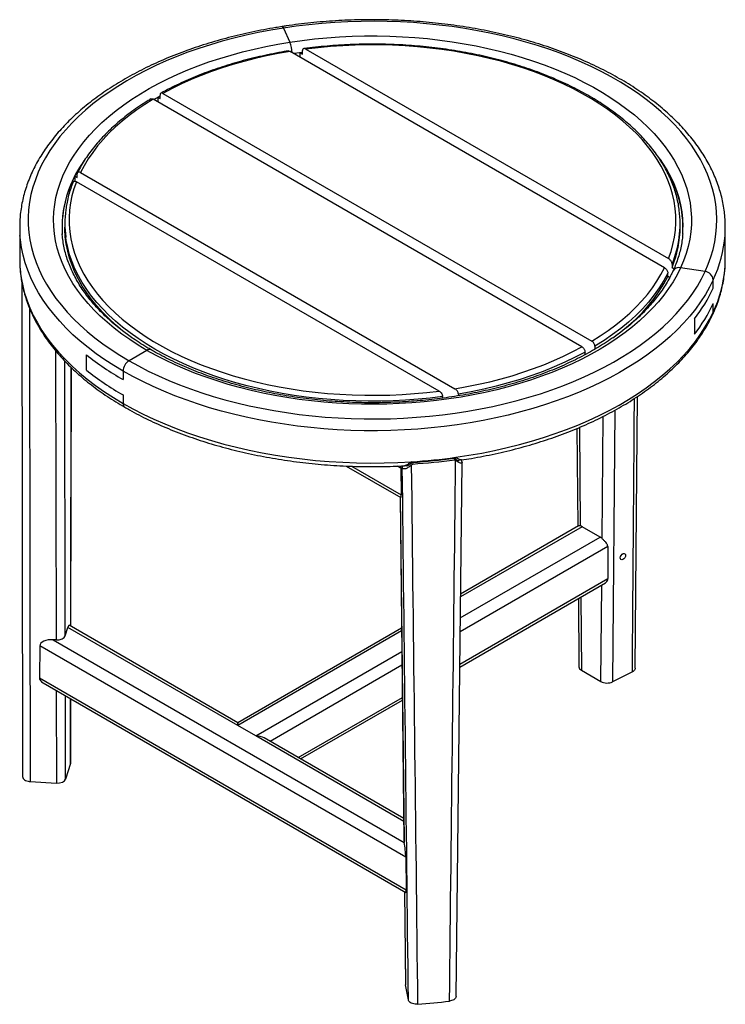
# Model space of a CAD drawing. Header units: millimetres. Extents: x 279 to 1773, y 118 to 1743.
# Tile 2 of 6: x 1204 to 1704, y 118 to 816. Entities that reach past the tile are written whole.
import ezdxf

# ---------------------------------------------------------------- set-up
doc = ezdxf.new("R2010")
doc.units = ezdxf.units.MM

msp = doc.modelspace()

# ---------------------------------------------------------------- linework, layer by layer
at = {"color": 7, "linetype": 'Continuous', "lineweight": 25}
for p, q in [((1391.24, 809.76), (1395.9, 799.73)), ((1661.3, 639.98), (1395.97, 793.15)), ((1403.09, 792.31), (1404.75, 792.53)), ((1403.09, 789.04), (1403.09, 792.31)), ((1403.09, 792.31), (1404.75, 791.35)), ((1404.75, 791.35), (1404.75, 793.8)), ((1407.26, 794.8), (1664.16, 646.49)), ((1303.82, 761.4), (1302.4, 760.63)), ((1302.4, 760.63), (1302.4, 757.36)), ((1302.4, 760.63), (1303.82, 759.81)), ((1303.82, 759.81), (1303.82, 762.26)), ((1305.94, 763.49), (1609.91, 588)), ((1602.84, 583.92), (1298.87, 759.4)), ((1243.44, 704.86), (1243.44, 701.27)), ((1243.44, 704.86), (1245.06, 703.93)), ((1245.06, 703.93), (1245.06, 706.38)), ((1247.48, 707.43), (1512.81, 554.26)), ((1241.26, 697.96), (1240.46, 698.42)), ((1501.53, 552.61), (1244.62, 700.91)), ((1236.39, 671.25), (1236.39, 668.8)), ((1672.39, 668.8), (1672.39, 671.25)), ((1204.39, 668.8), (1204.39, 645.94)), ((1704.39, 645.94), (1704.39, 668.8)), ((1666.67, 642.6), (1666.67, 640.15)), ((1663.73, 633.68), (1663.73, 636.13)), ((1666.67, 640.15), (1668.03, 639.36)), ((1690.08, 637.25), (1672.69, 639.94)), ((1205.99, 629.29), (1206.47, 279.05)), ((1664.92, 632.99), (1663.73, 633.68)), ((1695.87, 625.46), (1695.87, 631.45)), ((1695.87, 608.59), (1695.87, 614.58)), ((1682.46, 603.71), (1682.46, 592.82)), ((1294.59, 581.45), (1281.86, 574.1)), ((1604.97, 578.32), (1604.97, 580.25)), ((1612.04, 584.33), (1612.04, 582.25)), ((1251.68, 567.46), (1251.68, 578.35)), ((1240.6, 386), (1240.96, 569.21)), ((1277.62, 566.75), (1277.62, 560.77)), ((1277.62, 549.88), (1277.62, 543.89)), ((1504.03, 547.59), (1504.03, 548.71)), ((1515.24, 550.41), (1515.24, 549.24)), ((1640.59, 356.31), (1642.07, 548.69)), ((1599.28, 526.12), (1599.84, 456.76)), ((1512.63, 503.96), (1512.15, 505.08)), ((1515.87, 503.52), (1515.88, 504.28)), ((1517.68, 502.68), (1517.17, 503.86)), ((1435.83, 499.5), (1474.46, 477.21)), ((1474.46, 498.01), (1474.7, 479.09)), ((1475.32, 499.61), (1475.53, 498.45)), ((1482.66, 502.07), (1482.86, 500.93)), ((1513.63, 123.65), (1517.85, 501.88)), ((1473.93, 477.51), (1476.69, 234.32)), ((1600.29, 457.02), (1516.81, 408.83)), ((1615.69, 449.19), (1602.96, 456.53)), ((1516.23, 357.08), (1619.51, 416.7)), ((1600.26, 405.59), (1600.65, 357.22)), ((1236.71, 379.15), (1238.54, 385.16)), ((1358.93, 317.69), (1239.44, 386.67)), ((1474.99, 384.68), (1358.93, 317.69)), ((1218.66, 372.14), (1218.37, 349.45)), ((1230.18, 376.31), (1228.21, 376.43)), ((1602.41, 354.78), (1616.24, 346.8)), ((1638.52, 353.71), (1624.42, 346.63)), ((1221.1, 345.84), (1478.04, 197.52)), ((1240.4, 289.47), (1240.49, 334.65)), ((1403.46, 291.98), (1475.57, 333.6)), ((1371.66, 308.31), (1358.93, 315.66)), ((1476.52, 249.81), (1377.66, 306.88)), ((1240.31, 288.88), (1236.92, 277.75)), ((1211.8, 276.04), (1230.38, 274.91)), ((1476.73, 233.98), (1476.93, 232.84)), ((1477.99, 222.44), (1478.28, 199.4)), ((1477.1, 198.05), (1477.85, 132.37)), ((1479.83, 121.3), (1477.88, 132.03))]:
    msp.add_line(p, q, dxfattribs=at)
at = {"color": 8, "linetype": 'Continuous', "lineweight": 25}
for p, q in [((1404.75, 792.53), (1398.57, 791.65)), ((1303.82, 761.4), (1299.54, 759.02)), ((1229.76, 581.26), (1230.18, 376.31)), ((1236.71, 379.15), (1236.32, 573.87)), ((1240.87, 569.3), (1240.51, 386.05)), ((1625.99, 538.95), (1624.42, 346.63)), ((1617.07, 448.12), (1617.78, 534.58)), ((1601.01, 526.85), (1601.58, 457.06)), ((1481.88, 501.39), (1481.87, 502.37)), ((1512.87, 505.63), (1512.86, 504.57)), ((1439.6, 499.36), (1474.7, 479.09)), ((1474.46, 498.01), (1471.95, 499.46)), ((1473.96, 477.49), (1476.73, 233.98)), ((1602.96, 456.53), (1516.79, 406.79)), ((1516.62, 392), (1615.69, 449.19)), ((1621.08, 442.5), (1516.51, 382.13)), ((1516.25, 359.12), (1621.26, 419.74)), ((1616.24, 346.8), (1616.8, 415.14)), ((1601.99, 406.59), (1602.41, 354.78)), ((1358.93, 315.66), (1238.54, 385.16)), ((1475.01, 382.67), (1358.93, 315.66)), ((1477.99, 222.44), (1218.66, 372.14)), ((1228.21, 376.43), (1476.93, 232.84)), ((1371.66, 308.31), (1475.18, 368.07)), ((1475.29, 358.33), (1381.9, 304.43)), ((1218.37, 349.45), (1478.28, 199.4)), ((1230.25, 340.56), (1230.38, 274.91)), ((1236.92, 277.75), (1236.8, 336.78)), ((1401.71, 292.99), (1475.54, 335.62)), ((1240.4, 334.7), (1240.31, 288.88)), ((1476.54, 247.77), (1371.66, 308.31)), ((1477.13, 198.04), (1477.88, 132.03))]:
    msp.add_line(p, q, dxfattribs=at)
at = {"color": 7, "linetype": 'Continuous', "lineweight": 25, "flags": 128}
for points in [[(1391.24, 809.76), (1382.31, 808.28), (1373.49, 806.59), (1364.79, 804.72), (1356.21, 802.66), (1347.78, 800.4), (1339.5, 797.97), (1331.39, 795.35), (1323.45, 792.56), (1315.71, 789.6), (1308.17, 786.47), (1300.84, 783.17), (1293.73, 779.72), (1286.86, 776.11), (1280.22, 772.35), (1273.84, 768.45), (1267.73, 764.42), (1261.88, 760.25), (1256.31, 755.95), (1251.03, 751.54), (1246.05, 747.02), (1241.36, 742.38), (1236.99, 737.65), (1232.93, 732.83), (1229.19, 727.92), (1225.78, 722.93), (1222.7, 717.87), (1219.95, 712.74), (1217.55, 707.56), (1215.49, 702.33), (1213.77, 697.06), (1212.4, 691.76), (1211.39, 686.43), (1210.73, 681.08), (1210.42, 675.72), (1210.46, 670.35), (1210.86, 664.99), (1211.61, 659.65), (1212.71, 654.32), (1214.17, 649.02), (1215.97, 643.76), (1218.12, 638.54), (1220.61, 633.38), (1223.43, 628.27), (1226.6, 623.22), (1230.09, 618.26), (1233.91, 613.37), (1238.05, 608.56), (1242.5, 603.86), (1247.26, 599.25), (1252.32, 594.75), (1257.68, 590.37), (1263.32, 586.11), (1269.23, 581.97), (1275.41, 577.97), (1281.86, 574.1)], [(1391.24, 809.76), (1390.94, 810.32), (1390.65, 810.67), (1390.38, 810.8), (1390.32, 810.79)], [(1390.32, 810.79), (1390.38, 810.8), (1390.65, 810.67), (1390.94, 810.32), (1391.24, 809.76)], [(1690.08, 637.25), (1692.31, 642.45), (1694.2, 647.71), (1695.74, 652.99), (1696.93, 658.31), (1697.77, 663.66), (1698.26, 669.01), (1698.39, 674.37), (1698.17, 679.74), (1697.59, 685.09), (1696.67, 690.43), (1695.39, 695.74), (1693.76, 701.02), (1691.79, 706.26), (1689.47, 711.45), (1686.81, 716.59), (1683.81, 721.67), (1680.48, 726.68), (1676.82, 731.61), (1672.84, 736.45), (1668.55, 741.21), (1663.94, 745.87), (1659.03, 750.42), (1653.82, 754.86), (1648.32, 759.19), (1642.55, 763.39), (1636.49, 767.46), (1630.18, 771.39), (1623.61, 775.18), (1616.8, 778.83), (1609.74, 782.32), (1602.47, 785.66), (1594.98, 788.83), (1587.28, 791.84), (1579.4, 794.67), (1571.33, 797.33), (1563.09, 799.81), (1554.7, 802.11), (1546.16, 804.22), (1537.48, 806.14), (1528.69, 807.87), (1519.78, 809.41), (1510.79, 810.75), (1501.71, 811.89), (1492.56, 812.83), (1483.36, 813.57), (1474.12, 814.1), (1464.84, 814.43), (1455.55, 814.56), (1446.26, 814.48), (1436.99, 814.2), (1427.73, 813.72), (1418.52, 813.03), (1409.36, 812.14), (1400.26, 811.05), (1391.24, 809.76)], [(1395.9, 799.73), (1404.57, 800.96), (1413.32, 802), (1422.13, 802.83), (1430.99, 803.47), (1439.89, 803.9), (1448.81, 804.13), (1457.74, 804.16), (1466.67, 803.98), (1475.57, 803.6), (1484.44, 803.01), (1493.27, 802.23), (1502.04, 801.24), (1510.73, 800.05), (1519.33, 798.67), (1527.83, 797.09), (1536.22, 795.32), (1544.48, 793.36), (1552.59, 791.21), (1560.56, 788.88), (1568.36, 786.37), (1575.98, 783.68), (1583.41, 780.82), (1590.64, 777.8), (1597.66, 774.61), (1604.45, 771.26), (1611.01, 767.76), (1617.32, 764.12), (1623.38, 760.33), (1629.18, 756.41), (1634.7, 752.36), (1639.95, 748.18), (1644.9, 743.89), (1649.55, 739.49), (1653.9, 734.99), (1657.94, 730.39), (1661.66, 725.71), (1665.06, 720.94), (1668.13, 716.1), (1670.86, 711.19), (1673.26, 706.22), (1675.31, 701.21), (1677.02, 696.15), (1678.39, 691.05), (1679.4, 685.93), (1680.06, 680.79), (1680.37, 675.64), (1680.32, 670.48), (1679.93, 665.33), (1679.18, 660.19), (1678.08, 655.08), (1676.63, 649.99), (1674.83, 644.94), (1672.69, 639.94)], [(1294.59, 581.45), (1288.4, 585.17), (1282.47, 589.02), (1276.81, 593.01), (1271.42, 597.12), (1266.33, 601.35), (1261.52, 605.7), (1257.02, 610.15), (1252.82, 614.7), (1248.94, 619.35), (1245.38, 624.07), (1242.15, 628.88), (1239.25, 633.76), (1236.68, 638.69), (1234.46, 643.69), (1232.57, 648.73), (1231.04, 653.8), (1229.85, 658.91), (1229.01, 664.05), (1228.53, 669.19), (1228.4, 674.35), (1228.62, 679.5), (1229.19, 684.65), (1230.11, 689.77), (1231.39, 694.88), (1233.01, 699.95), (1234.98, 704.97), (1237.29, 709.95), (1239.94, 714.88), (1242.93, 719.74), (1246.24, 724.52), (1249.88, 729.23), (1253.84, 733.85), (1258.11, 738.38), (1262.69, 742.8), (1267.57, 747.12), (1272.74, 751.33), (1278.2, 755.41), (1283.93, 759.36), (1289.92, 763.18), (1296.17, 766.86), (1302.67, 770.4), (1309.41, 773.79), (1316.37, 777.01), (1323.55, 780.08), (1330.93, 782.98), (1338.5, 785.71), (1346.26, 788.27), (1354.18, 790.64), (1362.27, 792.84), (1370.49, 794.85), (1378.85, 796.67), (1387.32, 798.29), (1395.9, 799.73)], [(1664.16, 646.49), (1665.92, 651.49), (1667.32, 656.52), (1668.37, 661.59), (1669.05, 666.67), (1669.37, 671.76), (1669.32, 676.86), (1668.92, 681.95), (1668.15, 687.03), (1667.02, 692.09), (1665.53, 697.12), (1663.69, 702.1), (1661.49, 707.04), (1658.95, 711.92), (1656.06, 716.74), (1652.82, 721.48), (1649.26, 726.15), (1645.36, 730.72), (1641.15, 735.2), (1636.61, 739.58), (1631.77, 743.84), (1626.63, 747.99), (1621.2, 752.01), (1615.49, 755.9), (1609.51, 759.65), (1603.27, 763.25), (1596.77, 766.71), (1590.03, 770), (1583.07, 773.14), (1575.89, 776.1), (1568.5, 778.9), (1560.92, 781.51), (1553.16, 783.95), (1545.24, 786.2), (1537.16, 788.26), (1528.94, 790.12), (1520.59, 791.79), (1512.14, 793.26), (1503.58, 794.53), (1494.95, 795.59), (1486.24, 796.45), (1477.48, 797.1), (1468.68, 797.55), (1459.86, 797.78), (1451.03, 797.81), (1442.21, 797.62), (1433.4, 797.23), (1424.63, 796.63), (1415.91, 795.82), (1407.26, 794.8)], [(1395.97, 793.15), (1387.63, 791.68), (1379.39, 790.02), (1371.28, 788.17), (1363.3, 786.13), (1355.48, 783.9), (1347.81, 781.5), (1340.33, 778.91), (1333.03, 776.15), (1325.93, 773.23), (1319.04, 770.14), (1312.37, 766.89), (1305.94, 763.49)], [(1298.87, 759.4), (1292.98, 755.69), (1287.35, 751.84), (1281.99, 747.87), (1276.92, 743.77), (1272.15, 739.55), (1267.67, 735.23), (1263.5, 730.81), (1259.64, 726.29), (1256.11, 721.68), (1252.9, 717), (1250.02, 712.25), (1247.48, 707.43)], [(1658.15, 716.7), (1659.89, 714.15), (1662.87, 709.37), (1665.52, 704.52), (1667.82, 699.61), (1669.79, 694.65), (1671.41, 689.66), (1672.68, 684.63), (1673.6, 679.57), (1674.17, 674.5), (1674.39, 669.42), (1674.39, 668.8)], [(1244.62, 700.91), (1242.86, 695.92), (1241.46, 690.88), (1240.42, 685.82), (1239.74, 680.74), (1239.42, 675.64), (1239.46, 670.55), (1239.87, 665.45), (1240.64, 660.37), (1241.76, 655.32), (1243.25, 650.29), (1245.1, 645.31), (1247.29, 640.37), (1249.84, 635.49), (1252.73, 630.67), (1255.96, 625.93), (1259.53, 621.26), (1263.42, 616.69), (1267.64, 612.21), (1272.17, 607.83), (1277.01, 603.57), (1282.15, 599.42), (1287.58, 595.4), (1293.29, 591.51), (1299.27, 587.76), (1305.52, 584.16), (1312.01, 580.7), (1318.75, 577.41), (1325.72, 574.27), (1332.9, 571.3), (1340.28, 568.51), (1347.86, 565.89), (1355.62, 563.46), (1363.55, 561.21), (1371.63, 559.15), (1379.85, 557.29), (1388.19, 555.62), (1396.65, 554.15), (1405.2, 552.88), (1413.84, 551.81), (1422.54, 550.96), (1431.3, 550.3), (1440.1, 549.86), (1448.92, 549.63), (1457.75, 549.6), (1466.58, 549.79), (1475.38, 550.18), (1484.15, 550.78), (1492.87, 551.59), (1501.53, 552.61)], [(1283.86, 590.4), (1282.65, 591.29), (1277.34, 595.38), (1272.33, 599.59), (1267.61, 603.91), (1263.2, 608.34), (1259.11, 612.87), (1255.34, 617.49), (1251.89, 622.2), (1248.78, 626.98), (1246.01, 631.84), (1243.58, 636.75), (1241.5, 641.72), (1239.77, 646.73), (1238.4, 651.78), (1237.38, 656.85), (1236.72, 661.95), (1236.41, 667.05), (1236.39, 668.8)], [(1204.39, 645.94), (1204.4, 645.04), (1204.61, 639.98)], [(1704.18, 639.97), (1704.24, 640.91), (1704.39, 645.94)], [(1281.86, 574.1), (1288.55, 570.38), (1295.49, 566.81), (1302.65, 563.4), (1310.03, 560.14), (1317.63, 557.05), (1325.42, 554.13), (1333.4, 551.38), (1341.55, 548.81), (1349.87, 546.42), (1358.34, 544.22), (1366.95, 542.2), (1375.69, 540.38), (1384.54, 538.74), (1393.49, 537.3), (1402.53, 536.06), (1411.64, 535.02), (1420.82, 534.19), (1430.04, 533.55), (1439.3, 533.12), (1448.59, 532.89), (1457.88, 532.86), (1467.16, 533.04), (1476.43, 533.42), (1485.66, 534.01), (1494.85, 534.8), (1503.99, 535.79), (1513.05, 536.98), (1522.02, 538.36), (1530.9, 539.95), (1539.66, 541.73), (1548.3, 543.7), (1556.81, 545.85), (1565.17, 548.2), (1573.36, 550.72), (1581.39, 553.43), (1589.23, 556.31), (1596.87, 559.35), (1604.31, 562.57), (1611.53, 565.94), (1618.52, 569.48), (1625.28, 573.16), (1631.78, 576.99), (1638.03, 580.96), (1644.02, 585.06), (1649.72, 589.29), (1655.15, 593.64), (1660.28, 598.12), (1665.12, 602.69), (1669.65, 607.38), (1673.87, 612.16), (1677.77, 617.02), (1681.34, 621.98), (1684.59, 627), (1687.5, 632.09), (1690.08, 637.25)], [(1672.69, 639.94), (1670.21, 634.98), (1667.39, 630.09), (1664.24, 625.27), (1660.76, 620.52), (1656.96, 615.86), (1652.84, 611.28), (1648.42, 606.8), (1643.69, 602.43), (1638.66, 598.17), (1633.35, 594.03), (1627.76, 590.01), (1621.89, 586.12), (1615.77, 582.37), (1609.39, 578.76), (1602.77, 575.3), (1595.92, 571.99), (1588.85, 568.84), (1581.57, 565.86), (1574.09, 563.04), (1566.42, 560.4), (1558.58, 557.93), (1550.58, 555.64), (1542.42, 553.54), (1534.13, 551.63), (1525.71, 549.9), (1517.19, 548.37), (1508.56, 547.04), (1499.85, 545.9), (1491.07, 544.97), (1482.23, 544.23), (1473.35, 543.7), (1464.44, 543.37), (1455.51, 543.24), (1446.58, 543.31), (1437.66, 543.59), (1428.77, 544.08), (1419.92, 544.76), (1411.12, 545.65), (1402.39, 546.74), (1393.75, 548.02), (1385.19, 549.5), (1376.75, 551.18), (1368.42, 553.05), (1360.23, 555.1), (1352.19, 557.34), (1344.3, 559.76), (1336.59, 562.36), (1329.07, 565.14), (1321.73, 568.08), (1314.61, 571.19), (1307.7, 574.45), (1301.02, 577.88), (1294.59, 581.45)], [(1609.91, 588), (1615.81, 591.72), (1621.44, 595.57), (1626.79, 599.54), (1631.86, 603.64), (1636.64, 607.85), (1641.12, 612.18), (1645.29, 616.6), (1649.14, 621.12), (1652.68, 625.72), (1655.89, 630.41), (1658.76, 635.16), (1661.3, 639.98)], [(1663.73, 636.13), (1660.88, 630.9), (1657.63, 625.74), (1654.01, 620.67), (1650, 615.69), (1645.62, 610.82), (1640.87, 606.07), (1635.77, 601.44), (1630.33, 596.94), (1624.55, 592.59), (1618.45, 588.38), (1612.04, 584.33)], [(1695.87, 631.45), (1693.24, 626.17), (1690.25, 620.95), (1686.92, 615.8), (1683.26, 610.73), (1679.26, 605.74), (1674.94, 600.85), (1670.3, 596.05), (1665.35, 591.36), (1660.09, 586.78), (1654.53, 582.32), (1648.68, 577.98), (1642.55, 573.78), (1636.14, 569.71), (1629.48, 565.79), (1622.56, 562.01), (1615.39, 558.4), (1607.99, 554.94), (1600.37, 551.64), (1592.54, 548.52), (1584.51, 545.57), (1576.29, 542.8), (1567.89, 540.21), (1559.33, 537.81), (1550.61, 535.6), (1541.76, 533.58), (1532.78, 531.76), (1523.68, 530.14), (1514.49, 528.71), (1505.21, 527.5), (1495.85, 526.48), (1486.43, 525.67), (1476.97, 525.07), (1467.48, 524.68), (1457.96, 524.5), (1448.44, 524.52), (1438.93, 524.76), (1429.44, 525.2), (1419.99, 525.86), (1410.59, 526.72), (1401.25, 527.78), (1391.99, 529.05), (1382.82, 530.52), (1373.75, 532.2), (1364.8, 534.07), (1355.98, 536.14), (1347.3, 538.39), (1338.78, 540.84), (1330.42, 543.48), (1322.25, 546.29), (1314.27, 549.28), (1306.48, 552.45), (1298.92, 555.79), (1291.58, 559.28), (1284.47, 562.94), (1277.62, 566.75)], [(1624.63, 590.19), (1630.33, 594.49), (1635.77, 598.99), (1640.87, 603.62), (1645.62, 608.37), (1650, 613.24), (1654.01, 618.22), (1657.63, 623.29), (1660.88, 628.45), (1663.73, 633.68)], [(1513.45, 505.7), (1522.69, 507.11), (1531.83, 508.72), (1540.86, 510.53), (1549.76, 512.53), (1558.53, 514.74), (1567.14, 517.13), (1575.58, 519.71), (1583.85, 522.48), (1591.93, 525.43), (1599.81, 528.55), (1607.48, 531.84), (1614.92, 535.3), (1622.13, 538.93), (1629.09, 542.71), (1635.8, 546.64), (1642.25, 550.71), (1648.41, 554.93), (1654.3, 559.28), (1659.89, 563.75), (1665.18, 568.34), (1670.17, 573.05), (1674.83, 577.87), (1679.18, 582.78), (1683.2, 587.79), (1686.88, 592.88), (1690.23, 598.05), (1693.22, 603.29), (1695.87, 608.59)], [(1695.87, 608.59), (1695.76, 607.65), (1695.52, 606.96)], [(1695.52, 606.96), (1695.76, 607.65), (1695.87, 608.59)], [(1512.81, 554.26), (1521.16, 555.72), (1529.39, 557.38), (1537.51, 559.24), (1545.48, 561.28), (1553.31, 563.5), (1560.97, 565.91), (1568.46, 568.5), (1575.76, 571.25), (1582.86, 574.18), (1589.75, 577.27), (1596.41, 580.52), (1602.84, 583.92)], [(1604.97, 580.25), (1597.95, 576.55), (1590.66, 573.02), (1583.12, 569.69), (1575.33, 566.55), (1567.31, 563.6), (1559.07, 560.86), (1550.64, 558.33), (1542.02, 556.02), (1533.24, 553.92), (1524.3, 552.05), (1515.24, 550.41)], [(1277.62, 543.89), (1284.64, 539.99), (1291.91, 536.26), (1299.44, 532.68), (1307.2, 529.29), (1315.18, 526.06), (1323.38, 523.02), (1331.77, 520.17), (1340.35, 517.51), (1349.11, 515.04), (1358.02, 512.77), (1367.08, 510.71), (1376.27, 508.85), (1385.58, 507.19), (1395, 505.75), (1404.5, 504.52), (1414.08, 503.51), (1423.73, 502.71), (1433.41, 502.13), (1443.14, 501.77), (1452.87, 501.62), (1462.61, 501.7), (1472.34, 501.99), (1482.04, 502.5)], [(1358.93, 315.66), (1358.93, 316.52), (1358.93, 317.16), (1358.93, 317.55), (1358.93, 317.69)], [(1358.93, 317.69), (1358.93, 317.55), (1358.93, 317.16), (1358.93, 316.52), (1358.93, 315.66)]]:
    msp.add_lwpolyline(points, dxfattribs=at)
at = {"color": 8, "linetype": 'Continuous', "lineweight": 25, "flags": 128}
for points in [[(1277.62, 566.75), (1271.01, 570.71), (1264.68, 574.81), (1258.62, 579.05), (1252.84, 583.42), (1247.35, 587.91), (1242.17, 592.52), (1237.29, 597.24), (1232.73, 602.06), (1228.49, 606.98), (1224.58, 611.99), (1221, 617.08), (1217.76, 622.25), (1214.86, 627.49), (1212.31, 632.78), (1210.11, 638.13), (1208.26, 643.52), (1206.77, 648.95), (1205.64, 654.4), (1204.87, 659.88), (1204.61, 662.84)], [(1504.03, 548.71), (1495.37, 547.65), (1486.65, 546.79), (1477.87, 546.14), (1469.05, 545.69), (1460.21, 545.45), (1451.36, 545.42), (1442.51, 545.59), (1433.69, 545.97), (1424.89, 546.56), (1416.15, 547.36), (1407.47, 548.36), (1398.87, 549.56), (1390.36, 550.96), (1381.95, 552.56), (1373.66, 554.35), (1365.51, 556.34), (1357.5, 558.52), (1349.65, 560.88), (1341.98, 563.43), (1334.49, 566.15), (1327.2, 569.05), (1320.12, 572.11), (1313.26, 575.34), (1306.63, 578.73), (1300.24, 582.27), (1294.11, 585.95), (1288.25, 589.78), (1282.65, 593.74), (1277.34, 597.83), (1272.33, 602.04), (1267.61, 606.36), (1263.2, 610.79), (1259.11, 615.32), (1255.34, 619.94), (1251.89, 624.65), (1248.78, 629.43), (1246.01, 634.29), (1243.58, 639.2), (1241.5, 644.17), (1239.77, 649.18), (1238.4, 654.23), (1237.38, 659.3), (1237.02, 661.73)], [(1204.61, 639.98), (1204.65, 639.42), (1205.28, 633.81), (1206.29, 628.21), (1207.67, 622.65), (1209.43, 617.12), (1211.56, 611.63), (1214.06, 606.2), (1216.92, 600.83), (1220.14, 595.52), (1223.72, 590.29), (1227.65, 585.15), (1231.93, 580.1), (1236.54, 575.15), (1241.48, 570.3), (1246.74, 565.57), (1252.32, 560.96), (1258.21, 556.49), (1264.39, 552.14), (1270.86, 547.94), (1277.62, 543.89)]]:
    msp.add_lwpolyline(points, dxfattribs=at)
at = {"color": 7, "linetype": 'Continuous', "lineweight": 25}
for centre, radius, start, end in [((1374.52, 791.44), 22.92, 2.17048, 21.18533), ((1331.7, 659.35), 99.3, 145.08717, 152.72099), ((1311.35, 668.47), 76.95, 157.09926, 179.75379), ((1309.36, 671.25), 72.96, 172.38027, 187.49872), ((1599.43, 671.25), 72.96, 352.38027, 7.49872), ((1287.8, 668.8), 83.4, 175.9052, 184.10249), ((1307.78, 668.8), 73.39, 175.93743, 184.0671), ((1601, 668.8), 73.39, 356.10406, 3.86042), ((1620.99, 668.8), 83.41, 355.89914, 4.09934), ((1596.37, 669.1), 76.02, 337.61798, 359.77966), ((1671.48, 635.29), 4.8, 75.38453, 151.77829), ((1671.56, 635.09), 4.97, 76.88908, 150.1597), ((1689.39, 630.77), 6.52, 6.02307, 83.9754), ((1593.5, 673.56), 113.11, 321.86259, 334.83533), ((1593.5, 662.67), 113.11, 321.86259, 334.83533), ((1296.34, 579.04), 2.98, 65.22028, 126.06833), ((1296.34, 579), 3.02, 65.69645, 125.61734), ((1381.02, 741.19), 207.96, 231.54128, 240.18132), ((1286.83, 566.33), 9.22, 122.6053, 177.39461), ((1381.02, 730.3), 207.96, 231.54128, 240.18132), ((1280.45, 543.52), 2.86, 172.57312, 236.12938), ((1280.62, 543.59), 3.02, 174.37988, 234.29397), ((1455.24, 921.37), 419.72, 273.66079, 277.9711), ((1455.24, 917.57), 416.4, 273.77539, 277.85505), ((1455.24, 919.77), 419.76, 273.77278, 277.85762), ((1600.74, 452.82), 4.33, 59.14828, 78.82373), ((1612.1, 443.1), 7.06, 45.29743, 59.47901), ((1455.25, 536.94), 419.88, 274.27725, 277.34713)]:
    msp.add_arc(centre, radius, start, end, dxfattribs=at)
at = {"color": 8, "linetype": 'Continuous', "lineweight": 25}
for centre, radius, start, end in [((1317.95, 666.97), 83.67, 144.36068, 175.1742), ((1589.6, 666.57), 84.93, 4.84416, 36.47418), ((1614.86, 669.68), 89.58, 334.73928, 355.62084), ((1594.54, 672.08), 77.92, 337.76864, 352.25663), ((1614.84, 646.82), 89.6, 334.7413, 355.61672)]:
    msp.add_arc(centre, radius, start, end, dxfattribs=at)
for centre, major_axis, ratio, start_param, end_param in [((1453.77, 780.67), (-25.62, 21119.92), 0.011489, 1.578793, 1.594678), ((1458.33, 781.5), (160.85, 21153.88), 0.008673, 4.692231, 4.701386)]:
    msp.add_ellipse(centre, major_axis=major_axis, ratio=ratio, start_param=start_param, end_param=end_param, dxfattribs=at)
at = {"color": 7, "linetype": 'Continuous', "lineweight": 25}
for centre, major_axis, ratio, start_param, end_param in [((1454.39, 784.16), (242.16, 21295.42), 0.002917, 4.681253, 4.69924), ((1454.39, 642.34), (243.49, -214.24), 0.21974, 5.138412, 5.141362), ((1454.39, 642.34), (245.45, -215.97), 0.21974, 5.138489, 5.141363), ((1473.47, 503.49), (-0.79, 7.37), 0.083036, 3.86663, 4.137525), ((1448.43, 783.75), (-242.83, 21245.78), 0.001122, 4.681191, 4.698947), ((1454.39, 642.34), (231.99, 246.46), 0.355629, 4.462243, 4.465371), ((1454.39, 642.34), (233.87, 248.45), 0.355629, 4.462243, 4.465294), ((1454.39, 784.16), (-248.81, 21245.44), 0.001148, 4.681026, 4.699012), ((1473.71, 484.56), (-0.79, 7.37), 0.083036, 3.08115, 3.86663), ((1624.17, 800.72), (0.02, 521.53), 0.008135, 2.327959, 2.389843), ((1238.54, 380.26), (0.84, 6.43), 0.148236, 6.221765, 7.007082), ((1230.8, 379.76), (6, 0), 0.577312, 4.607895, 6.108637), ((1228.14, 371.57), (9.47, -0.73), 0.511113, 1.603688, 3.174484), ((1606.65, 357.23), (6, 0), 0.577288, 3.146289, 3.927035), ((1227.85, 348.87), (9.47, -0.73), 0.511113, 3.174484, 3.959964), ((1620.48, 349.25), (6, 0), 0.577288, 3.927035, 5.427777), ((1371.66, 303.41), (8.49, 0), 0.577382, 0.785479, 1.570796), ((1371.66, 303.41), (8.49, 0), 0.577382, 0.785479, 1.570796), ((1234.4, 289.48), (6, 0), 0.577312, 6.108637, 6.282032), ((1231.01, 278.36), (6, 0), 0.577312, 4.607895, 6.108637), ((1482.69, 234.34), (6, 0), 0.577264, 3.148133, 3.246056), ((1476.99, 227.91), (-0.79, 7.37), 0.083036, 3.86663, 5.437426), ((1477.29, 204.87), (-0.79, 7.37), 0.083036, 3.08115, 3.86663), ((1483.85, 132.39), (6, 0), 0.577264, 3.148133, 3.246056)]:
    msp.add_ellipse(centre, major_axis=major_axis, ratio=ratio, start_param=start_param, end_param=end_param, dxfattribs=at)
msp.add_ellipse((1631.87, 435.35), major_axis=(1.41, 2.07), ratio=0.610417, dxfattribs=at)
for points, knots in [([(1390.32, 810.79), (1388.82, 810.55), (1384.45, 809.86), (1377.29, 808.58), (1368.88, 806.9), (1360.58, 805.04), (1352.4, 803), (1344.34, 800.8), (1336.42, 798.43), (1328.65, 795.9), (1321.03, 793.2), (1313.59, 790.35), (1306.31, 787.34), (1299.23, 784.18), (1292.33, 780.87), (1285.64, 777.42), (1279.17, 773.82), (1272.91, 770.09), (1266.88, 766.23), (1261.09, 762.24), (1255.54, 758.13), (1250.24, 753.9), (1245.2, 749.55), (1240.43, 745.1), (1235.93, 740.55), (1231.71, 735.9), (1227.77, 731.16), (1224.13, 726.34), (1220.78, 721.45), (1217.74, 716.48), (1215, 711.46), (1212.57, 706.38), (1210.45, 701.25), (1208.64, 696.08), (1207.15, 690.88), (1205.97, 685.66), (1205.14, 680.42), (1204.7, 676.88), (1204.62, 675.09), (1204.62, 675.05)], [0, 0, 0, 0, 0.014868, 0.043061, 0.071259, 0.099462, 0.12767, 0.155883, 0.184102, 0.212328, 0.24056, 0.268799, 0.297045, 0.325297, 0.353557, 0.381823, 0.410094, 0.43837, 0.46665, 0.494932, 0.523213, 0.55149, 0.579759, 0.608016, 0.636256, 0.664475, 0.692664, 0.720818, 0.74893, 0.776994, 0.805002, 0.83295, 0.860836, 0.888656, 0.916413, 0.944111, 0.971757, 0.99936, 1, 1, 1, 1]), ([(1704.15, 675.05), (1704.03, 676.55), (1703.76, 679.79), (1702.98, 684.77), (1701.87, 689.98), (1700.43, 695.16), (1698.69, 700.3), (1696.64, 705.41), (1694.28, 710.48), (1691.61, 715.49), (1688.64, 720.44), (1685.37, 725.33), (1681.81, 730.15), (1677.95, 734.89), (1673.8, 739.54), (1669.38, 744.1), (1664.68, 748.57), (1659.71, 752.93), (1654.48, 757.18), (1648.99, 761.31), (1643.26, 765.32), (1637.29, 769.21), (1631.09, 772.97), (1624.66, 776.6), (1618.02, 780.08), (1611.18, 783.42), (1604.13, 786.62), (1596.9, 789.66), (1589.5, 792.55), (1581.92, 795.29), (1574.18, 797.86), (1566.3, 800.27), (1558.27, 802.51), (1550.12, 804.58), (1541.84, 806.48), (1533.46, 808.21), (1524.97, 809.76), (1516.4, 811.14), (1507.76, 812.33), (1499.04, 813.35), (1490.27, 814.18), (1481.46, 814.84), (1472.61, 815.31), (1463.74, 815.59), (1454.85, 815.69), (1445.97, 815.61), (1437.1, 815.34), (1428.25, 814.89), (1419.43, 814.26), (1410.65, 813.45), (1401.93, 812.45), (1395.17, 811.53), (1391.31, 810.94), (1390.32, 810.79)], [0, 0, 0, 0, 0.016714, 0.036248, 0.0558, 0.075378, 0.094991, 0.114642, 0.134337, 0.154075, 0.173858, 0.193683, 0.213546, 0.233445, 0.253374, 0.27333, 0.293307, 0.313301, 0.333308, 0.353325, 0.373349, 0.393377, 0.413406, 0.433436, 0.453463, 0.473489, 0.493511, 0.513529, 0.533543, 0.553553, 0.573559, 0.593561, 0.613558, 0.633552, 0.653542, 0.673528, 0.693512, 0.713492, 0.73347, 0.753446, 0.77342, 0.793393, 0.813364, 0.833334, 0.853305, 0.873275, 0.893245, 0.913216, 0.933188, 0.95316, 0.973135, 0.993112, 1, 1, 1, 1]), ([(1407.26, 794.8), (1406.9, 794.97), (1406.21, 795.28), (1405.41, 795.15), (1404.92, 794.7), (1404.76, 794.19), (1404.76, 793.86), (1404.75, 793.8)], [0, 0, 0, 0, 0.2981602, 0.5668153, 0.7594766, 0.9529272, 1, 1, 1, 1]), ([(1671.74, 681.04), (1671.72, 681.19), (1671.54, 682.97), (1670.89, 686.34), (1669.78, 691.15), (1668.33, 695.93), (1666.57, 700.68), (1664.5, 705.38), (1662.12, 710.03), (1659.44, 714.63), (1656.46, 719.17), (1653.19, 723.63), (1649.63, 728.02), (1645.78, 732.33), (1641.65, 736.54), (1637.25, 740.66), (1632.58, 744.68), (1627.65, 748.59), (1622.47, 752.39), (1617.05, 756.06), (1611.39, 759.61), (1605.5, 763.04), (1599.39, 766.32), (1593.08, 769.47), (1586.56, 772.47), (1579.86, 775.33), (1572.97, 778.03), (1565.91, 780.58), (1558.7, 782.97), (1551.33, 785.2), (1543.82, 787.26), (1536.18, 789.15), (1528.43, 790.88), (1520.57, 792.43), (1512.61, 793.8), (1504.57, 795), (1496.46, 796.02), (1488.29, 796.86), (1480.07, 797.52), (1471.81, 798), (1463.53, 798.29), (1455.23, 798.4), (1446.93, 798.33), (1438.65, 798.07), (1430.38, 797.63), (1422.15, 797.01), (1413.97, 796.2), (1408.53, 795.56), (1405.83, 795.19), (1405.81, 795.19)], [0, 0, 0, 0, 0.002133, 0.024049, 0.04598, 0.067932, 0.08991, 0.111918, 0.133957, 0.156027, 0.178127, 0.200255, 0.222408, 0.244582, 0.266774, 0.28898, 0.311197, 0.333423, 0.355654, 0.377889, 0.400126, 0.422363, 0.4446, 0.466835, 0.489068, 0.511298, 0.533526, 0.555751, 0.577973, 0.600192, 0.622408, 0.644622, 0.666833, 0.689042, 0.711249, 0.733454, 0.755657, 0.777859, 0.80006, 0.822261, 0.84446, 0.866659, 0.888859, 0.911058, 0.933258, 0.955458, 0.977659, 0.999862, 1, 1, 1, 1]), ([(1394.55, 793.5), (1393.66, 793.35), (1390.12, 792.77), (1383.98, 791.61), (1376.17, 789.97), (1368.48, 788.16), (1360.91, 786.17), (1353.48, 784.02), (1346.19, 781.71), (1339.06, 779.23), (1332.09, 776.6), (1325.3, 773.81), (1318.7, 770.88), (1312.29, 767.79), (1307.58, 765.36), (1305.01, 763.95), (1304.46, 763.64)], [0, 0, 0, 0, 0.0263, 0.105574, 0.184858, 0.26415, 0.343452, 0.422764, 0.502086, 0.581419, 0.660764, 0.740121, 0.81949, 0.898871, 0.978263, 1, 1, 1, 1]), ([(1394.55, 793.49), (1394.74, 793.51), (1395.18, 793.54), (1395.69, 793.29), (1395.97, 793.15)], [0, 0, 0, 0, 0.447096, 1, 1, 1, 1]), ([(1305.94, 763.49), (1305.7, 763.6), (1305.23, 763.82), (1304.59, 763.76), (1304.11, 763.42), (1303.86, 762.87), (1303.83, 762.43), (1303.82, 762.26)], [0, 0, 0, 0, 0.214762, 0.429529, 0.644267, 0.858959, 1, 1, 1, 1]), ([(1297.36, 759.54), (1296.5, 759.02), (1293.72, 757.33), (1289.2, 754.37), (1283.88, 750.64), (1278.81, 746.79), (1274, 742.82), (1269.45, 738.75), (1265.17, 734.58), (1261.16, 730.31), (1257.44, 725.96), (1254, 721.52), (1250.86, 717.01), (1248.02, 712.43), (1246.2, 709.14), (1245.33, 707.37), (1245.23, 707.17)], [0, 0, 0, 0, 0.035678, 0.115305, 0.194941, 0.274574, 0.3542, 0.43381, 0.513397, 0.592951, 0.67246, 0.751913, 0.831297, 0.910597, 0.989802, 1, 1, 1, 1]), ([(1297.37, 759.51), (1297.49, 759.58), (1297.78, 759.75), (1298.32, 759.68), (1298.71, 759.48), (1298.87, 759.4)], [0, 0, 0, 0, 0.297585, 0.721081, 1, 1, 1, 1]), ([(1247.48, 707.43), (1247.18, 707.57), (1246.57, 707.86), (1245.77, 707.79), (1245.24, 707.34), (1245.07, 706.78), (1245.06, 706.44), (1245.06, 706.38)], [0, 0, 0, 0, 0.256179, 0.513041, 0.74817, 0.951253, 1, 1, 1, 1]), ([(1242.25, 700.59), (1242.12, 700.27), (1241.34, 698.38), (1240.12, 694.88), (1238.73, 690.08), (1237.7, 685.52), (1237.27, 682.55), (1237.08, 681.19)], [0, 0, 0, 0, 0.049612, 0.297633, 0.545372, 0.792769, 1, 1, 1, 1]), ([(1242.24, 700.59), (1242.33, 700.75), (1242.52, 701.09), (1243.04, 701.32), (1243.75, 701.33), (1244.31, 701.06), (1244.62, 700.91)], [0, 0, 0, 0, 0.20356, 0.42947, 0.687817, 1, 1, 1, 1]), ([(1297.59, 581.75), (1296.57, 582.34), (1293.63, 584.06), (1288.94, 586.99), (1283.6, 590.58), (1278.5, 594.28), (1273.65, 598.08), (1269.07, 601.98), (1264.74, 605.96), (1260.69, 610.03), (1256.91, 614.17), (1253.42, 618.39), (1250.2, 622.67), (1247.27, 627.02), (1244.64, 631.42), (1242.29, 635.87), (1240.24, 640.37), (1238.49, 644.9), (1237.05, 649.48), (1235.9, 654.09), (1235.09, 658.72), (1234.66, 661.99), (1234.59, 663.71), (1234.58, 663.88)], [0, 0, 0, 0, 0.026532, 0.077048, 0.127556, 0.178062, 0.22857, 0.279086, 0.329617, 0.380175, 0.43077, 0.481418, 0.532133, 0.582934, 0.633839, 0.684868, 0.73604, 0.78737, 0.838868, 0.890537, 0.94237, 0.994347, 1, 1, 1, 1]), ([(1674.22, 664.09), (1674.1, 662.71), (1673.87, 659.78), (1673.12, 655.3), (1672.06, 650.65), (1670.67, 646.04), (1669.08, 641.67), (1667.83, 638.86), (1667.25, 637.56)], [0, 0, 0, 0, 0.154608, 0.32945, 0.503971, 0.678049, 0.851606, 1, 1, 1, 1]), ([(1666.67, 642.6), (1666.64, 642.86), (1666.6, 643.37), (1666.26, 644.23), (1665.75, 645.06), (1665.04, 645.9), (1664.47, 646.28), (1664.16, 646.49)], [0, 0, 0, 0, 0.17493, 0.34946, 0.533986, 0.745006, 1, 1, 1, 1]), ([(1204.62, 639.69), (1204.62, 639.66), (1204.7, 637.88), (1205.13, 634.35), (1205.96, 629.12), (1207.13, 623.92), (1208.61, 618.74), (1210.41, 613.6), (1212.51, 608.5), (1214.92, 603.44), (1217.64, 598.44), (1220.66, 593.5), (1223.97, 588.62), (1227.59, 583.82), (1231.49, 579.09), (1235.69, 574.45), (1240.16, 569.91), (1244.9, 565.46), (1249.91, 561.12), (1255.19, 556.89), (1260.71, 552.77), (1266.49, 548.78), (1272.51, 544.88), (1276.73, 542.4), (1278.86, 541.14)], [0, 0, 0, 0, 0.0009262, 0.0477581, 0.0946129, 0.1415139, 0.1884816, 0.2355329, 0.2826801, 0.3299306, 0.3772874, 0.4247489, 0.4723105, 0.5199641, 0.5677004, 0.6155083, 0.6633771, 0.7112956, 0.7592537, 0.807242, 0.8552523, 0.9032773, 0.9513111, 1, 1, 1, 1]), ([(1667.25, 637.56), (1666.88, 636.79), (1665.8, 634.52), (1663.78, 630.78), (1661.09, 626.36), (1658.1, 622), (1654.83, 617.71), (1651.27, 613.49), (1647.44, 609.34), (1643.33, 605.28), (1638.95, 601.3), (1634.31, 597.41), (1629.41, 593.63), (1624.27, 589.94), (1618.88, 586.37), (1613.25, 582.9), (1607.39, 579.56), (1601.32, 576.34), (1595.03, 573.26), (1588.54, 570.3), (1581.85, 567.49), (1574.98, 564.82), (1567.93, 562.3), (1560.72, 559.93), (1553.36, 557.72), (1545.85, 555.66), (1538.2, 553.77), (1530.44, 552.04), (1522.57, 550.48), (1514.59, 549.1), (1506.53, 547.88), (1498.39, 546.84), (1490.19, 545.98), (1481.93, 545.3), (1473.64, 544.79), (1465.32, 544.46), (1456.98, 544.32), (1448.64, 544.35), (1440.3, 544.57), (1431.99, 544.96), (1423.71, 545.53), (1415.47, 546.29), (1407.29, 547.22), (1399.18, 548.32), (1391.15, 549.6), (1383.21, 551.06), (1375.37, 552.68), (1367.65, 554.47), (1360.06, 556.42), (1352.6, 558.54), (1345.29, 560.81), (1338.14, 563.24), (1331.16, 565.82), (1324.36, 568.55), (1317.75, 571.41), (1311.33, 574.42), (1305.13, 577.56), (1300.59, 580.03), (1298.11, 581.44), (1297.59, 581.75)], [0, 0, 0, 0, 0.00933, 0.027477, 0.045581, 0.063636, 0.081649, 0.099626, 0.117573, 0.135497, 0.153404, 0.171297, 0.189182, 0.207061, 0.224937, 0.242812, 0.260687, 0.278564, 0.296445, 0.314328, 0.332217, 0.350109, 0.368006, 0.385908, 0.403815, 0.421726, 0.439641, 0.45756, 0.475483, 0.493409, 0.511338, 0.52927, 0.547204, 0.56514, 0.583078, 0.601016, 0.618956, 0.636895, 0.654835, 0.672774, 0.690712, 0.708648, 0.726583, 0.744516, 0.762446, 0.780373, 0.798297, 0.816217, 0.834133, 0.852044, 0.869951, 0.887853, 0.90575, 0.923642, 0.941528, 0.959409, 0.977285, 0.995157, 1, 1, 1, 1]), ([(1661.3, 639.98), (1661.61, 639.77), (1662.22, 639.35), (1663.01, 638.36), (1663.55, 637.3), (1663.72, 636.55), (1663.73, 636.2), (1663.73, 636.13)], [0, 0, 0, 0, 0.256179, 0.513041, 0.74817, 0.951253, 1, 1, 1, 1]), ([(1695.52, 606.96), (1695.93, 607.87), (1697.12, 610.48), (1698.83, 614.82), (1700.56, 620), (1701.97, 625.2), (1703.06, 630.43), (1703.8, 635.26), (1704.04, 638.35), (1704.14, 639.69)], [0, 0, 0, 0, 0.08582, 0.245177, 0.404241, 0.562947, 0.721324, 0.879414, 1, 1, 1, 1]), ([(1517.42, 503.81), (1519.77, 504.17), (1524.97, 504.98), (1532.94, 506.44), (1541.33, 508.15), (1549.62, 510.05), (1557.78, 512.11), (1565.81, 514.34), (1573.71, 516.74), (1581.45, 519.3), (1589.04, 522.02), (1596.46, 524.9), (1603.7, 527.94), (1610.75, 531.12), (1617.61, 534.46), (1624.26, 537.93), (1630.7, 541.55), (1636.92, 545.3), (1642.91, 549.19), (1648.67, 553.2), (1654.17, 557.33), (1659.43, 561.58), (1664.42, 565.95), (1669.15, 570.42), (1673.6, 574.98), (1677.77, 579.65), (1681.65, 584.4), (1685.25, 589.24), (1688.54, 594.14), (1691.53, 599.12), (1693.83, 603.4), (1695.08, 606.03), (1695.52, 606.96)], [0, 0, 0, 0, 0.02786, 0.061889, 0.095924, 0.129964, 0.164011, 0.198065, 0.232125, 0.266194, 0.30027, 0.334355, 0.368448, 0.402549, 0.436658, 0.470775, 0.504899, 0.539028, 0.573161, 0.607296, 0.64143, 0.675557, 0.709675, 0.743777, 0.777858, 0.811911, 0.845928, 0.879901, 0.913821, 0.947682, 0.981475, 1, 1, 1, 1]), ([(1612.04, 584.33), (1612.01, 584.62), (1611.97, 585.2), (1611.6, 586.14), (1611.06, 587.01), (1610.47, 587.64), (1610.07, 587.9), (1609.91, 588)], [0, 0, 0, 0, 0.2146249, 0.4292463, 0.6438945, 0.8585956, 1, 1, 1, 1]), ([(1602.84, 583.92), (1603.08, 583.76), (1603.56, 583.43), (1604.2, 582.64), (1604.68, 581.74), (1604.93, 580.9), (1604.96, 580.43), (1604.97, 580.25)], [0, 0, 0, 0, 0.214762, 0.429529, 0.644267, 0.858959, 1, 1, 1, 1]), ([(1501.53, 552.61), (1501.89, 552.35), (1502.58, 551.87), (1503.38, 550.82), (1503.86, 549.8), (1504.02, 549.12), (1504.03, 548.78), (1504.03, 548.71)], [0, 0, 0, 0, 0.2981602, 0.5668153, 0.7594766, 0.9529272, 1, 1, 1, 1]), ([(1515.24, 550.41), (1515.21, 550.67), (1515.17, 551.2), (1514.83, 552.07), (1514.31, 552.91), (1513.62, 553.71), (1513.09, 554.07), (1512.81, 554.26)], [0, 0, 0, 0, 0.181878, 0.363415, 0.553775, 0.766579, 1, 1, 1, 1]), ([(1278.86, 541.14), (1279.98, 540.5), (1283.23, 538.65), (1288.78, 535.68), (1295.57, 532.29), (1302.55, 529.05), (1309.73, 525.97), (1317.08, 523.03), (1324.61, 520.25), (1332.3, 517.63), (1340.14, 515.17), (1348.13, 512.88), (1356.25, 510.76), (1364.49, 508.81), (1372.84, 507.03), (1381.3, 505.42), (1389.84, 504), (1398.47, 502.75), (1407.16, 501.68), (1415.92, 500.79), (1424.72, 500.08), (1433.56, 499.56), (1442.43, 499.22), (1451.31, 499.06), (1460.19, 499.09), (1468.75, 499.29), (1474.33, 499.56), (1476.95, 499.69)], [0, 0, 0, 0, 0.021645, 0.062673, 0.103695, 0.144711, 0.18572, 0.22672, 0.267712, 0.308696, 0.34967, 0.390637, 0.431595, 0.472545, 0.513488, 0.554425, 0.595355, 0.636281, 0.677201, 0.718118, 0.759031, 0.799942, 0.840851, 0.881759, 0.922666, 0.963574, 1, 1, 1, 1]), ([(1482.04, 502.5), (1481.59, 502.13), (1480.69, 501.36), (1479.14, 500.38), (1477.8, 499.72), (1477.12, 499.74), (1476.95, 499.74)], [0, 0, 0, 0, 0.250607, 0.508529, 0.877085, 1, 1, 1, 1]), ([(1515.86, 503.52), (1515.83, 503.44), (1515.75, 503.21), (1515.18, 503.25), (1514.19, 503.67), (1513.29, 504.27), (1512.86, 504.57)], [0, 0, 0, 0, 0.140883, 0.373338, 0.695985, 1, 1, 1, 1]), ([(1517.68, 502.68), (1517.74, 502.53), (1517.89, 502.12), (1517.85, 501.62), (1517.33, 501.38), (1516.04, 501.75), (1514.55, 502.6), (1513.54, 503.31), (1513.33, 503.46)], [0, 0, 0, 0, 0.0718416, 0.2035431, 0.3729505, 0.6051353, 0.919679, 1, 1, 1, 1]), ([(1517.41, 503.85), (1517.21, 503.84), (1516.65, 503.8), (1515.21, 504.51), (1513.98, 505.34), (1513.45, 505.7)], [0, 0, 0, 0, 0.244409, 0.674301, 1, 1, 1, 1]), ([(1482.11, 500.25), (1481.43, 499.7), (1480.03, 498.55), (1478.13, 497.58), (1476.71, 497.33), (1475.83, 497.62), (1475.63, 498.18), (1475.53, 498.45)], [0, 0, 0, 0, 0.249805, 0.51699, 0.708865, 0.859051, 1, 1, 1, 1]), ([(1481.88, 501.39), (1481.27, 500.9), (1480.22, 500.06), (1478.9, 499.5), (1478.11, 499.48), (1477.72, 499.64), (1477.65, 499.82), (1477.65, 499.83)], [0, 0, 0, 0, 0.375661, 0.639328, 0.836724, 0.994189, 1, 1, 1, 1]), ([(1601.58, 457.06), (1601.41, 457.09), (1600.93, 457.16), (1600.49, 457.17), (1600.35, 457.02), (1600.32, 456.98)], [0, 0, 0, 0, 0.290317, 0.835249, 1, 1, 1, 1]), ([(1621.08, 442.5), (1621.08, 442.63), (1621.07, 442.76), (1621.03, 443.02), (1621, 443.15), (1620.9, 443.53), (1620.8, 443.78), (1620.42, 444.52), (1620.09, 444.98), (1619.3, 445.92), (1618.87, 446.36), (1618.19, 447.04), (1617.96, 447.26), (1617.51, 447.7), (1617.28, 447.91), (1617.07, 448.12)], [0, 0, 0, 0, 0.0625, 0.0625, 0.125, 0.125, 0.25, 0.25, 0.5, 0.5, 0.75, 0.75, 0.875, 0.875, 1, 1, 1, 1]), ([(1619.1, 416.56), (1619.35, 416.69), (1620.12, 417.08), (1620.95, 418.21), (1621.26, 419.23), (1621.26, 419.69), (1621.26, 419.74)], [0, 0, 0, 0, 0.217283, 0.654509, 0.957222, 1, 1, 1, 1]), ([(1640.53, 356.31), (1640.51, 356), (1640.46, 355.3), (1639.69, 354.39), (1638.87, 353.91), (1638.52, 353.71)], [0, 0, 0, 0, 0.314882, 0.710813, 1, 1, 1, 1]), ([(1206.53, 279.05), (1206.53, 278.95), (1206.54, 278.47), (1207.23, 277.65), (1208.53, 276.76), (1210.16, 276.2), (1211.31, 276.09), (1211.8, 276.04)], [0, 0, 0, 0, 0.06174, 0.313265, 0.564785, 0.816296, 1, 1, 1, 1]), ([(1486.57, 118.23), (1485.89, 118.22), (1484.54, 118.19), (1482.62, 118.65), (1481.08, 119.42), (1480.12, 120.36), (1479.92, 121.02), (1479.83, 121.3)], [0, 0, 0, 0, 0.211405, 0.422808, 0.634208, 0.845599, 1, 1, 1, 1]), ([(1513.6, 123.65), (1513.61, 123.62), (1513.67, 123.21), (1513.15, 122.41), (1512.05, 121.44), (1510.54, 120.78), (1509.42, 120.59), (1508.95, 120.51)], [0, 0, 0, 0, 0.019582, 0.282373, 0.545168, 0.807971, 1, 1, 1, 1])]:
    msp.add_open_spline(points, degree=3, knots=knots, dxfattribs=at)

doc.saveas('drawing.dxf')
